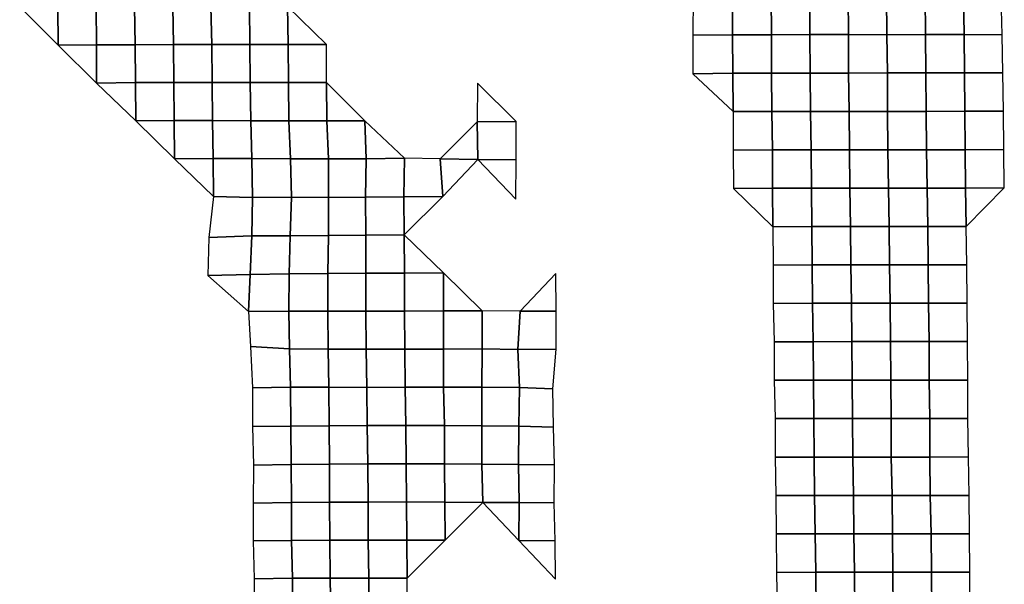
# Model space of a CAD drawing. Extents: x -2.4 to 84.8, y -2.1 to 56.9.
# Tile 12 of 14: x 60.1 to 83.2, y 17.5 to 30.7. Entities that reach past the tile are written whole.
import ezdxf

# ---------------------------------------------------------------- set-up
doc = ezdxf.new("R2010")
doc.units = 0

msp = doc.modelspace()

# ---------------------------------------------------------------- linework, layer by layer
at = {"layer": 'camera'}
for points in [[(75.9093, 31.2776, -873.0619), (75.9004, 30.373, -872.9614), (76.8335, 30.3858, -873.3248), (76.8295, 31.2854, -873.2767)], [(76.8295, 31.2854, -873.2767), (76.8335, 30.3858, -873.3248), (77.7408, 30.3881, -873.3881), (77.7375, 31.2881, -873.349)], [(77.7375, 31.2881, -873.349), (77.7408, 30.3881, -873.3881), (78.6431, 30.3885, -873.3937), (78.6394, 31.2884, -873.3497)], [(78.6394, 31.2884, -873.3497), (78.6431, 30.3885, -873.3937), (79.5443, 30.3885, -873.3866), (79.5412, 31.2886, -873.3504)], [(79.5412, 31.2886, -873.3504), (79.5443, 30.3885, -873.3866), (80.4429, 30.3874, -873.3512), (80.438, 31.2868, -873.2963)], [(80.438, 31.2868, -873.2963), (80.4429, 30.3874, -873.3512), (81.3515, 30.3902, -873.4254), (81.3412, 31.2876, -873.3117)], [(81.3412, 31.2876, -873.3117), (81.3515, 30.3902, -873.4254), (82.2581, 30.3921, -873.4756), (82.2396, 31.2865, -873.2761)], [(82.2396, 31.2865, -873.2761), (82.2581, 30.3921, -873.4756), (83.1458, 30.3871, -873.3248), (83.1256, 31.2808, -873.1092)], [(60.1292, 31.0384, -866.4235), (61.0278, 30.1465, -866.4842), (61.0239, 31.0386, -866.4261)], [(61.0239, 31.0386, -866.4261), (61.0278, 30.1465, -866.4842), (61.9281, 30.1495, -866.5662), (61.9184, 31.0389, -866.4268)], [(61.9184, 31.0389, -866.4268), (61.9281, 30.1495, -866.5662), (62.8322, 30.1542, -866.6974), (62.8208, 31.043, -866.5368)], [(62.8208, 31.043, -866.5368), (62.8322, 30.1542, -866.6974), (63.731, 30.1563, -866.7538), (63.7155, 31.0432, -866.5375)], [(63.7155, 31.0432, -866.5375), (63.731, 30.1563, -866.7538), (64.6284, 30.1577, -866.7881), (64.6101, 31.0434, -866.5382)], [(64.6101, 31.0434, -866.5382), (64.6284, 30.1577, -866.7881), (65.5234, 30.1579, -866.7888), (65.5115, 31.0468, -866.6279)], [(65.5115, 31.0468, -866.6279), (65.5234, 30.1579, -866.7888), (66.4207, 30.1592, -866.8209), (66.4063, 31.047, -866.6285)], [(66.4063, 31.047, -866.6285), (66.4207, 30.1592, -866.8209), (67.3157, 30.1594, -866.8217)], [(75.9004, 30.373, -872.9614), (75.9004, 29.4722, -872.9636), (76.8396, 29.4869, -873.3967), (76.8335, 30.3858, -873.3248)], [(76.8335, 30.3858, -873.3248), (76.8396, 29.4869, -873.3967), (77.7447, 29.4883, -873.4342), (77.7408, 30.3881, -873.3881)], [(77.7408, 30.3881, -873.3881), (77.7447, 29.4883, -873.4342), (78.6474, 29.4888, -873.4439), (78.6431, 30.3885, -873.3937)], [(78.6431, 30.3885, -873.3937), (78.6474, 29.4888, -873.4439), (79.5517, 29.4899, -873.4702), (79.5443, 30.3885, -873.3866)], [(79.5443, 30.3885, -873.3866), (79.5517, 29.4899, -873.4702), (80.4578, 29.4916, -873.5164), (80.4429, 30.3874, -873.3512)], [(80.4429, 30.3874, -873.3512), (80.4578, 29.4916, -873.5164), (81.3579, 29.4911, -873.4967), (81.3515, 30.3902, -873.4254)], [(81.3515, 30.3902, -873.4254), (81.3579, 29.4911, -873.4967), (82.2622, 29.4921, -873.5217), (82.2581, 30.3921, -873.4756)], [(82.2581, 30.3921, -873.4756), (82.2622, 29.4921, -873.5217), (83.1635, 29.492, -873.5141), (83.1458, 30.3871, -873.3248)], [(61.0278, 30.1465, -866.4842), (61.9315, 29.2568, -866.6169), (61.9281, 30.1495, -866.5662)], [(61.9281, 30.1495, -866.5662), (61.9315, 29.2568, -866.6169), (62.845, 29.2658, -866.8785), (62.8322, 30.1542, -866.6974)], [(62.8322, 30.1542, -866.6974), (62.845, 29.2658, -866.8785), (63.7419, 29.2668, -866.9045), (63.731, 30.1563, -866.7538)], [(63.731, 30.1563, -866.7538), (63.7419, 29.2668, -866.9045), (64.6358, 29.2666, -866.8907), (64.6284, 30.1577, -866.7881)], [(64.6284, 30.1577, -866.7881), (64.6358, 29.2666, -866.8907), (65.5309, 29.2668, -866.8914), (65.5234, 30.1579, -866.7888)], [(65.5234, 30.1579, -866.7888), (65.5309, 29.2668, -866.8914), (66.4244, 29.2663, -866.8714), (66.4207, 30.1592, -866.8209)], [(66.4207, 30.1592, -866.8209), (66.4244, 29.2663, -866.8714), (67.3194, 29.2665, -866.8721), (67.3157, 30.1594, -866.8217)], [(75.9004, 29.4722, -872.9636), (76.8433, 28.5869, -873.4411), (76.8396, 29.4869, -873.3967)], [(76.8396, 29.4869, -873.3967), (76.8433, 28.5869, -873.4411), (77.7513, 28.5894, -873.5114), (77.7447, 29.4883, -873.4342)], [(77.7447, 29.4883, -873.4342), (77.7513, 28.5894, -873.5114), (78.6613, 28.5925, -873.6011), (78.6474, 29.4888, -873.4439)], [(78.6474, 29.4888, -873.4439), (78.6613, 28.5925, -873.6011), (79.5634, 28.5927, -873.6018), (79.5517, 29.4899, -873.4702)], [(79.5517, 29.4899, -873.4702), (79.5634, 28.5927, -873.6018), (80.4655, 28.5929, -873.6025), (80.4578, 29.4916, -873.5164)], [(80.4578, 29.4916, -873.5164), (80.4655, 28.5929, -873.6025), (81.3641, 28.5918, -873.5653), (81.3579, 29.4911, -873.4967)], [(81.3579, 29.4911, -873.4967), (81.3641, 28.5918, -873.5653), (82.2734, 28.5945, -873.643), (82.2622, 29.4921, -873.5217)], [(82.2622, 29.4921, -873.5217), (82.2734, 28.5945, -873.643), (83.1784, 28.5957, -873.6743), (83.1635, 29.492, -873.5141)], [(61.9315, 29.2568, -866.6169), (62.8527, 28.3747, -866.9875), (62.845, 29.2658, -866.8785)], [(62.845, 29.2658, -866.8785), (62.8527, 28.3747, -866.9875), (63.7489, 28.3754, -867.0037), (63.7419, 29.2668, -866.9045)], [(63.7419, 29.2668, -866.9045), (63.7489, 28.3754, -867.0037), (64.6471, 28.3769, -867.0452), (64.6358, 29.2666, -866.8907)], [(64.6358, 29.2666, -866.8907), (64.6471, 28.3769, -867.0452), (65.5453, 28.3726, -867.0813), (65.5309, 29.2668, -866.8914)], [(65.5309, 29.2668, -866.8914), (65.5453, 28.3726, -867.0813), (66.4328, 28.3695, -866.9794), (66.4244, 29.2663, -866.8714)], [(66.4244, 29.2663, -866.8714), (66.4328, 28.3695, -866.9794), (67.3279, 28.3689, -866.9765), (67.3194, 29.2665, -866.8721)], [(67.3194, 29.2665, -866.8721), (67.3279, 28.3689, -866.9765), (68.2136, 28.3717, -866.8632)], [(70.8578, 29.25, -866.3581), (70.846, 28.3512, -866.2148), (71.7595, 28.3589, -866.4474)], [(62.8527, 28.3747, -866.9875), (63.7551, 27.4834, -867.0913), (63.7489, 28.3754, -867.0037)], [(63.7489, 28.3754, -867.0037), (63.7551, 27.4834, -867.0913), (64.6626, 27.4889, -867.2691), (64.6471, 28.3769, -867.0452)], [(64.6471, 28.3769, -867.0452), (64.6626, 27.4889, -867.2691), (65.571, 27.4864, -867.4115), (65.5453, 28.3726, -867.0813)], [(76.8433, 28.5869, -873.4411), (76.8468, 27.6868, -873.4836), (77.7661, 27.6932, -873.6804), (77.7513, 28.5894, -873.5114)], [(77.7513, 28.5894, -873.5114), (77.7661, 27.6932, -873.6804), (78.6699, 27.6939, -873.6994), (78.6613, 28.5925, -873.6011)], [(78.6613, 28.5925, -873.6011), (78.6699, 27.6939, -873.6994), (79.5704, 27.6936, -873.6817), (79.5634, 28.5927, -873.6018)], [(79.5634, 28.5927, -873.6018), (79.5704, 27.6936, -873.6817), (80.4707, 27.6931, -873.6615), (80.4655, 28.5929, -873.6025)], [(80.4655, 28.5929, -873.6025), (80.4707, 27.6931, -873.6615), (81.3748, 27.6939, -873.6831), (81.3641, 28.5918, -873.5653)], [(81.3641, 28.5918, -873.5653), (81.3748, 27.6939, -873.6831), (82.2794, 27.6949, -873.7094), (82.2734, 28.5945, -873.643)], [(82.2734, 28.5945, -873.643), (82.2794, 27.6949, -873.7094), (83.1871, 27.6969, -873.7677), (83.1784, 28.5957, -873.6743)], [(65.5453, 28.3726, -867.0813), (65.571, 27.4864, -867.4115), (66.4759, 27.4844, -867.4329), (66.4328, 28.3695, -866.9794)], [(66.4328, 28.3695, -866.9794), (66.4759, 27.4844, -867.4329), (67.3634, 27.481, -867.3433), (67.3279, 28.3689, -866.9765)], [(67.3279, 28.3689, -866.9765), (67.3634, 27.481, -867.3433), (68.2446, 27.483, -867.2093), (68.2136, 28.3717, -866.8632)], [(68.2136, 28.3717, -866.8632), (68.2446, 27.483, -867.2093), (69.1489, 27.4934, -867.3783)], [(69.9834, 27.4803, -867.2789), (70.8617, 27.4639, -866.4783), (70.846, 28.3512, -866.2148)], [(70.846, 28.3512, -866.2148), (70.8617, 27.4639, -866.4783), (71.7631, 27.4595, -866.6721), (71.7595, 28.3589, -866.4474)], [(76.8468, 27.6868, -873.4836), (76.8562, 26.7887, -873.5937), (77.7695, 26.7927, -873.7209), (77.7661, 27.6932, -873.6804)], [(77.7661, 27.6932, -873.6804), (77.7695, 26.7927, -873.7209), (78.6802, 26.7958, -873.8167), (78.6699, 27.6939, -873.6994)], [(78.6699, 27.6939, -873.6994), (78.6802, 26.7958, -873.8167), (79.583, 26.7962, -873.8225), (79.5704, 27.6936, -873.6817)], [(79.5704, 27.6936, -873.6817), (79.583, 26.7962, -873.8225), (80.4879, 26.7972, -873.852), (80.4707, 27.6931, -873.6615)], [(80.4707, 27.6931, -873.6615), (80.4879, 26.7972, -873.852), (81.3887, 26.7969, -873.8349), (81.3748, 27.6939, -873.6831)], [(81.3748, 27.6939, -873.6831), (81.3887, 26.7969, -873.8349), (82.291, 26.7971, -873.8355), (82.2794, 27.6949, -873.7094)], [(82.2794, 27.6949, -873.7094), (82.291, 26.7971, -873.8355), (83.1984, 26.7989, -873.8897), (83.1871, 27.6969, -873.7677)], [(63.7551, 27.4834, -867.0913), (64.671, 26.6012, -867.5052), (64.6626, 27.4889, -867.2691)], [(64.6626, 27.4889, -867.2691), (64.671, 26.6012, -867.5052), (65.583, 26.5795, -867.6774), (65.571, 27.4864, -867.4115)], [(65.571, 27.4864, -867.4115), (65.583, 26.5795, -867.6774), (66.4991, 26.584, -867.6935), (66.4759, 27.4844, -867.4329)], [(66.4759, 27.4844, -867.4329), (66.4991, 26.584, -867.6935), (67.3631, 26.5757, -867.2667), (67.3634, 27.481, -867.3433)], [(67.3634, 27.481, -867.3433), (67.3631, 26.5757, -867.2667), (68.2317, 26.5835, -867.0503), (68.2446, 27.483, -867.2093)], [(68.2446, 27.483, -867.2093), (68.2317, 26.5835, -867.0503), (69.1256, 26.5901, -867.2083), (69.1489, 27.4934, -867.3783)], [(69.1489, 27.4934, -867.3783), (69.1256, 26.5901, -867.2083), (70.043, 26.5974, -867.3735), (69.9834, 27.4803, -867.2789)], [(69.9834, 27.4803, -867.2789), (70.043, 26.5974, -867.3735), (70.8617, 27.4639, -866.4783)], [(70.8617, 27.4639, -866.4783), (71.7534, 26.5346, -866.6446), (71.7631, 27.4595, -866.6721)], [(76.8562, 26.7887, -873.5937), (77.7744, 25.8927, -873.7779), (77.7695, 26.7927, -873.7209)], [(77.7695, 26.7927, -873.7209), (77.7744, 25.8927, -873.7779), (78.685, 25.8956, -873.8723), (78.6802, 26.7958, -873.8167)], [(78.6802, 26.7958, -873.8167), (78.685, 25.8956, -873.8723), (79.595, 25.8983, -873.9577), (79.583, 26.7962, -873.8225)], [(79.583, 26.7962, -873.8225), (79.595, 25.8983, -873.9577), (80.5003, 25.8994, -873.9889), (80.4879, 26.7972, -873.852)], [(80.4879, 26.7972, -873.852), (80.5003, 25.8994, -873.9889), (81.4028, 25.8996, -873.9895), (81.3887, 26.7969, -873.8349)], [(81.3887, 26.7969, -873.8349), (81.4028, 25.8996, -873.9895), (82.3044, 25.8994, -873.98), (82.291, 26.7971, -873.8355)], [(82.291, 26.7971, -873.8355), (82.3044, 25.8994, -873.98), (83.1984, 26.7989, -873.8897)], [(64.671, 26.6012, -867.5052), (64.5634, 25.6368, -867.2894), (65.5705, 25.6784, -867.8118), (65.583, 26.5795, -867.6774)], [(65.583, 26.5795, -867.6774), (65.5705, 25.6784, -867.8118), (66.4645, 25.6754, -867.3978), (66.4991, 26.584, -867.6935)], [(66.4991, 26.584, -867.6935), (66.4645, 25.6754, -867.3978), (67.3619, 25.6868, -867.2855), (67.3631, 26.5757, -867.2667)], [(67.3631, 26.5757, -867.2667), (67.3619, 25.6868, -867.2855), (68.2389, 25.6922, -867.1564), (68.2317, 26.5835, -867.0503)], [(68.2317, 26.5835, -867.0503), (68.2389, 25.6922, -867.1564), (69.1406, 25.6987, -867.2354), (69.1256, 26.5901, -867.2083)], [(69.1256, 26.5901, -867.2083), (69.1406, 25.6987, -867.2354), (70.043, 26.5974, -867.3735)], [(77.7744, 25.8927, -873.7779), (77.7791, 24.9925, -873.834), (78.6957, 24.9972, -873.9938), (78.685, 25.8956, -873.8723)], [(78.685, 25.8956, -873.8723), (78.6957, 24.9972, -873.9938), (79.6022, 24.9987, -874.0395), (79.595, 25.8983, -873.9577)], [(79.595, 25.8983, -873.9577), (79.6022, 24.9987, -874.0395), (80.512, 25.0011, -874.1189), (80.5003, 25.8994, -873.9889)], [(80.5003, 25.8994, -873.9889), (80.512, 25.0011, -874.1189), (81.4146, 25.0013, -874.1195), (81.4028, 25.8996, -873.9895)], [(81.4028, 25.8996, -873.9895), (81.4146, 25.0013, -874.1195), (82.3173, 25.0014, -874.1201), (82.3044, 25.8994, -873.98)], [(64.5634, 25.6368, -867.2894), (64.539, 24.7507, -866.9666), (65.5263, 24.7706, -867.4544), (65.5705, 25.6784, -867.8118)], [(65.5705, 25.6784, -867.8118), (65.5263, 24.7706, -867.4544), (66.443, 24.7855, -867.3881), (66.4645, 25.6754, -867.3978)], [(66.4645, 25.6754, -867.3978), (66.443, 24.7855, -867.3881), (67.3524, 24.8001, -867.3119), (67.3619, 25.6868, -867.2855)], [(67.3619, 25.6868, -867.2855), (67.3524, 24.8001, -867.3119), (68.239, 24.8048, -867.23), (68.2389, 25.6922, -867.1564)], [(68.2389, 25.6922, -867.1564), (68.239, 24.8048, -867.23), (69.1422, 24.8063, -867.2924), (69.1406, 25.6987, -867.2354)], [(69.1406, 25.6987, -867.2354), (69.1422, 24.8063, -867.2924), (70.0569, 24.8095, -867.4459)], [(77.7791, 24.9925, -873.834), (77.7821, 24.0917, -873.8689), (78.7061, 24.0985, -874.1123), (78.6957, 24.9972, -873.9938)], [(78.6957, 24.9972, -873.9938), (78.7061, 24.0985, -874.1123), (79.6182, 24.1015, -874.218), (79.6022, 24.9987, -874.0395)], [(79.6022, 24.9987, -874.0395), (79.6182, 24.1015, -874.218), (80.521, 24.1017, -874.2186), (80.512, 25.0011, -874.1189)], [(80.512, 25.0011, -874.1189), (80.521, 24.1017, -874.2186), (81.4237, 24.1019, -874.2191), (81.4146, 25.0013, -874.1195)], [(81.4146, 25.0013, -874.1195), (81.4237, 24.1019, -874.2191), (82.3268, 24.1021, -874.2241), (82.3173, 25.0014, -874.1201)], [(64.539, 24.7507, -866.9666), (65.4906, 23.908, -867.4569), (65.5263, 24.7706, -867.4544)], [(65.5263, 24.7706, -867.4544), (65.4906, 23.908, -867.4569), (66.4343, 23.915, -867.4196), (66.443, 24.7855, -867.3881)], [(66.443, 24.7855, -867.3881), (66.4343, 23.915, -867.4196), (67.3462, 23.9183, -867.3488), (67.3524, 24.8001, -867.3119)], [(67.3524, 24.8001, -867.3119), (67.3462, 23.9183, -867.3488), (68.2418, 23.9148, -867.3056), (68.239, 24.8048, -867.23)], [(68.239, 24.8048, -867.23), (68.2418, 23.9148, -867.3056), (69.1427, 23.9147, -867.3663), (69.1422, 24.8063, -867.2924)], [(69.1422, 24.8063, -867.2924), (69.1427, 23.9147, -867.3663), (70.0578, 23.9188, -867.5535), (70.0569, 24.8095, -867.4459)], [(70.0569, 24.8095, -867.4459), (70.0578, 23.9188, -867.5535), (70.9658, 23.9197, -867.5837)], [(71.853, 23.9138, -867.0422), (72.6953, 23.9146, -866.9398), (72.6885, 24.7987, -866.8578)], [(77.7821, 24.0917, -873.8689), (77.8032, 23.1962, -874.1097), (78.7189, 23.2002, -874.2573), (78.7061, 24.0985, -874.1123)], [(78.7061, 24.0985, -874.1123), (78.7189, 23.2002, -874.2573), (79.6269, 23.2019, -874.3159), (79.6182, 24.1015, -874.218)], [(79.6182, 24.1015, -874.218), (79.6269, 23.2019, -874.3159), (80.5342, 23.2033, -874.3648), (80.521, 24.1017, -874.2186)], [(80.521, 24.1017, -874.2186), (80.5342, 23.2033, -874.3648), (81.4371, 23.2035, -874.3654), (81.4237, 24.1019, -874.2191)], [(81.4237, 24.1019, -874.2191), (81.4371, 23.2035, -874.3654), (82.3348, 23.2022, -874.311), (82.3268, 24.1021, -874.2241)], [(65.4906, 23.908, -867.4569), (65.5372, 23.0872, -867.6425), (66.452, 23.0321, -867.499), (66.4343, 23.915, -867.4196)], [(66.4343, 23.915, -867.4196), (66.452, 23.0321, -867.499), (67.3536, 23.0267, -867.4269), (67.3462, 23.9183, -867.3488)], [(67.3462, 23.9183, -867.3488), (67.3536, 23.0267, -867.4269), (68.2493, 23.0242, -867.4094), (68.2418, 23.9148, -867.3056)], [(68.2418, 23.9148, -867.3056), (68.2493, 23.0242, -867.4094), (69.1534, 23.028, -867.5455), (69.1427, 23.9147, -867.3663)], [(69.1427, 23.9147, -867.3663), (69.1534, 23.028, -867.5455), (70.059, 23.028, -867.6123), (70.0578, 23.9188, -867.5535)], [(70.0578, 23.9188, -867.5535), (70.059, 23.028, -867.6123), (70.9663, 23.0326, -867.6397), (70.9658, 23.9197, -867.5837)], [(70.9658, 23.9197, -867.5837), (70.9663, 23.0326, -867.6397), (71.8039, 23.0144, -866.9829), (71.853, 23.9138, -867.0422)], [(71.853, 23.9138, -867.0422), (71.8039, 23.0144, -866.9829), (72.6956, 23.0246, -867.0967), (72.6953, 23.9146, -866.9398)], [(65.5372, 23.0872, -867.6425), (65.5802, 22.1227, -867.5378), (66.4744, 22.1368, -867.5934), (66.452, 23.0321, -867.499)], [(77.8032, 23.1962, -874.1097), (77.8099, 22.296, -874.1869), (78.7267, 22.3002, -874.3464), (78.7189, 23.2002, -874.2573)], [(78.7189, 23.2002, -874.2573), (78.7267, 22.3002, -874.3464), (79.6339, 22.3016, -874.3952), (79.6269, 23.2019, -874.3159)], [(79.6269, 23.2019, -874.3159), (79.6339, 22.3016, -874.3952), (80.5408, 22.3028, -874.4394), (80.5342, 23.2033, -874.3648)], [(80.5342, 23.2033, -874.3648), (80.5408, 22.3028, -874.4394), (81.4398, 22.3019, -874.3964), (81.4371, 23.2035, -874.3654)], [(81.4371, 23.2035, -874.3654), (81.4398, 22.3019, -874.3964), (82.3425, 22.302, -874.395), (82.3348, 23.2022, -874.311)], [(66.452, 23.0321, -867.499), (66.4744, 22.1368, -867.5934), (67.3706, 22.1336, -867.599), (67.3536, 23.0267, -867.4269)], [(67.3536, 23.0267, -867.4269), (67.3706, 22.1336, -867.599), (68.2598, 22.1313, -867.5278), (68.2493, 23.0242, -867.4094)], [(68.2493, 23.0242, -867.4094), (68.2598, 22.1313, -867.5278), (69.1599, 22.1356, -867.6364), (69.1534, 23.028, -867.5455)], [(69.1534, 23.028, -867.5455), (69.1599, 22.1356, -867.6364), (70.0587, 22.133, -867.644), (70.059, 23.028, -867.6123)], [(70.059, 23.028, -867.6123), (70.0587, 22.133, -867.644), (70.955, 22.1349, -867.6289), (70.9663, 23.0326, -867.6397)], [(70.9663, 23.0326, -867.6397), (70.955, 22.1349, -867.6289), (71.8366, 22.1285, -867.587), (71.8039, 23.0144, -866.9829)], [(71.8039, 23.0144, -866.9829), (71.8366, 22.1285, -867.587), (72.6225, 22.0958, -866.8215), (72.6956, 23.0246, -867.0967)], [(77.8099, 22.296, -874.1869), (77.828, 21.3989, -874.3938), (78.7375, 21.4008, -874.4684), (78.7267, 22.3002, -874.3464)], [(78.7267, 22.3002, -874.3464), (78.7375, 21.4008, -874.4684), (79.6448, 21.4022, -874.517), (79.6339, 22.3016, -874.3952)], [(79.6339, 22.3016, -874.3952), (79.6448, 21.4022, -874.517), (80.5497, 21.4028, -874.5379), (80.5408, 22.3028, -874.4394)], [(80.5408, 22.3028, -874.4394), (80.5497, 21.4028, -874.5379), (81.4496, 21.4021, -874.504), (81.4398, 22.3019, -874.3964)], [(81.4398, 22.3019, -874.3964), (81.4496, 21.4021, -874.504), (82.3451, 21.4003, -874.4241), (82.3425, 22.302, -874.395)], [(65.5802, 22.1227, -867.5378), (65.5858, 21.216, -867.296), (66.4837, 21.2239, -867.518), (66.4744, 22.1368, -867.5934)], [(66.4744, 22.1368, -867.5934), (66.4837, 21.2239, -867.518), (67.3764, 21.2305, -867.5835), (67.3706, 22.1336, -867.599)], [(67.3706, 22.1336, -867.599), (67.3764, 21.2305, -867.5835), (68.2719, 21.2346, -867.6275), (68.2598, 22.1313, -867.5278)], [(68.2598, 22.1313, -867.5278), (68.2719, 21.2346, -867.6275), (69.1758, 21.2414, -867.7722), (69.1599, 22.1356, -867.6364)], [(69.1599, 22.1356, -867.6364), (69.1758, 21.2414, -867.7722), (70.0784, 21.2408, -867.8623), (70.0587, 22.133, -867.644)], [(70.0587, 22.133, -867.644), (70.0784, 21.2408, -867.8623), (70.9563, 21.2335, -867.717), (70.955, 22.1349, -867.6289)], [(70.955, 22.1349, -867.6289), (70.9563, 21.2335, -867.717), (71.8202, 21.2219, -867.5428), (71.8366, 22.1285, -867.587)], [(71.8366, 22.1285, -867.587), (71.8202, 21.2219, -867.5428), (72.6369, 21.1956, -867.0317), (72.6225, 22.0958, -866.8215)], [(65.5858, 21.216, -867.296), (65.6064, 20.3105, -867.4156), (66.4918, 20.3263, -867.5906), (66.4837, 21.2239, -867.518)], [(66.4837, 21.2239, -867.518), (66.4918, 20.3263, -867.5906), (67.3852, 20.3343, -867.6688), (67.3764, 21.2305, -867.5835)], [(67.3764, 21.2305, -867.5835), (67.3852, 20.3343, -867.6688), (68.2881, 20.3412, -867.813), (68.2719, 21.2346, -867.6275)], [(68.2719, 21.2346, -867.6275), (68.2881, 20.3412, -867.813), (69.1845, 20.3432, -867.8365), (69.1758, 21.2414, -867.7722)], [(69.1758, 21.2414, -867.7722), (69.1845, 20.3432, -867.8365), (70.0807, 20.3403, -867.8494), (70.0784, 21.2408, -867.8623)], [(70.0784, 21.2408, -867.8623), (70.0807, 20.3403, -867.8494), (70.9601, 20.3357, -867.7551), (70.9563, 21.2335, -867.717)], [(70.9563, 21.2335, -867.717), (70.9601, 20.3357, -867.7551), (71.8188, 20.3267, -867.5465), (71.8202, 21.2219, -867.5428)], [(77.828, 21.3989, -874.3938), (77.8303, 20.4972, -874.4212), (78.7441, 20.5001, -874.5438), (78.7375, 21.4008, -874.4684)], [(78.7375, 21.4008, -874.4684), (78.7441, 20.5001, -874.5438), (79.6471, 20.5003, -874.5444), (79.6448, 21.4022, -874.517)], [(79.6448, 21.4022, -874.517), (79.6471, 20.5003, -874.5444), (80.5502, 20.5004, -874.5449), (80.5497, 21.4028, -874.5379)], [(80.5497, 21.4028, -874.5379), (80.5502, 20.5004, -874.5449), (81.452, 20.5003, -874.5313), (81.4496, 21.4021, -874.504)], [(81.4496, 21.4021, -874.504), (81.452, 20.5003, -874.5313), (82.3586, 20.5013, -874.5694), (82.3451, 21.4003, -874.4241)], [(71.8202, 21.2219, -867.5428), (71.8188, 20.3267, -867.5465), (72.6572, 20.3201, -867.1072), (72.6369, 21.1956, -867.0317)], [(65.6064, 20.3105, -867.4156), (65.5987, 19.4213, -867.6547), (66.4977, 19.4345, -867.718), (66.4918, 20.3263, -867.5906)], [(66.4918, 20.3263, -867.5906), (66.4977, 19.4345, -867.718), (67.3912, 19.442, -867.7579), (67.3852, 20.3343, -867.6688)], [(67.3852, 20.3343, -867.6688), (67.3912, 19.442, -867.7579), (68.2914, 19.4465, -867.8546), (68.2881, 20.3412, -867.813)], [(68.2881, 20.3412, -867.813), (68.2914, 19.4465, -867.8546), (69.1902, 19.4478, -867.8949), (69.1845, 20.3432, -867.8365)], [(69.1845, 20.3432, -867.8365), (69.1902, 19.4478, -867.8949), (70.0879, 19.4462, -867.9233), (70.0807, 20.3403, -867.8494)], [(70.0807, 20.3403, -867.8494), (70.0879, 19.4462, -867.9233), (70.9785, 19.438, -867.8338), (70.9601, 20.3357, -867.7551)], [(70.9601, 20.3357, -867.7551), (70.9785, 19.438, -867.8338), (71.832, 19.438, -867.745), (71.8188, 20.3267, -867.5465)], [(71.8188, 20.3267, -867.5465), (71.832, 19.438, -867.745), (72.6492, 19.4263, -867.1911), (72.6572, 20.3201, -867.1072)], [(77.8303, 20.4972, -874.4212), (77.842, 19.5978, -874.5556), (78.753, 19.5999, -874.6449), (78.7441, 20.5001, -874.5438)], [(78.7441, 20.5001, -874.5438), (78.753, 19.5999, -874.6449), (79.6654, 19.6023, -874.7481), (79.6471, 20.5003, -874.5444)], [(79.6471, 20.5003, -874.5444), (79.6654, 19.6023, -874.7481), (80.5681, 19.6023, -874.7426), (80.5502, 20.5004, -874.5449)], [(80.5502, 20.5004, -874.5449), (80.5681, 19.6023, -874.7426), (81.4646, 19.6008, -874.669), (81.452, 20.5003, -874.5313)], [(81.452, 20.5003, -874.5313), (81.4646, 19.6008, -874.669), (82.3745, 19.6025, -874.7412), (82.3586, 20.5013, -874.5694)], [(65.5987, 19.4213, -867.6547), (65.6026, 18.5351, -867.8332), (66.4995, 18.5461, -867.8418), (66.4977, 19.4345, -867.718)], [(66.4977, 19.4345, -867.718), (66.4995, 18.5461, -867.8418), (67.3964, 18.5529, -867.88), (67.3912, 19.442, -867.7579)], [(67.3912, 19.442, -867.7579), (67.3964, 18.5529, -867.88), (68.2958, 18.5538, -867.933), (68.2914, 19.4465, -867.8546)], [(68.2914, 19.4465, -867.8546), (68.2958, 18.5538, -867.933), (69.1961, 18.5538, -867.972), (69.1902, 19.4478, -867.8949)], [(69.1902, 19.4478, -867.8949), (69.1961, 18.5538, -867.972), (70.0943, 18.5534, -867.9878), (70.0879, 19.4462, -867.9233)], [(70.0879, 19.4462, -867.9233), (70.0943, 18.5534, -867.9878), (70.9785, 19.438, -867.8338)], [(70.9785, 19.438, -867.8338), (71.8259, 18.5483, -867.7648), (71.832, 19.438, -867.745)], [(71.832, 19.438, -867.745), (71.8259, 18.5483, -867.7648), (72.6716, 18.5361, -867.2737), (72.6492, 19.4263, -867.1911)], [(77.842, 19.5978, -874.5556), (77.8546, 18.6983, -874.6991), (78.7651, 18.7002, -874.782), (78.753, 19.5999, -874.6449)], [(78.753, 19.5999, -874.6449), (78.7651, 18.7002, -874.782), (79.6767, 18.7022, -874.8741), (79.6654, 19.6023, -874.7481)], [(79.6654, 19.6023, -874.7481), (79.6767, 18.7022, -874.8741), (80.5779, 18.7019, -874.8508), (80.5681, 19.6023, -874.7426)], [(80.5681, 19.6023, -874.7426), (80.5779, 18.7019, -874.8508), (81.4813, 18.702, -874.8513), (81.4646, 19.6008, -874.669)], [(81.4646, 19.6008, -874.669), (81.4813, 18.702, -874.8513), (82.3847, 18.7021, -874.8518), (82.3745, 19.6025, -874.7412)], [(77.8546, 18.6983, -874.6991), (77.8631, 17.7976, -874.7975), (78.7809, 17.801, -874.9602), (78.7651, 18.7002, -874.782)], [(78.7651, 18.7002, -874.782), (78.7809, 17.801, -874.9602), (79.6864, 17.8016, -874.9825), (79.6767, 18.7022, -874.8741)], [(79.6767, 18.7022, -874.8741), (79.6864, 17.8016, -874.9825), (80.5899, 17.8017, -874.983), (80.5779, 18.7019, -874.8508)], [(80.5779, 18.7019, -874.8508), (80.5899, 17.8017, -874.983), (81.4912, 17.8013, -874.9592), (81.4813, 18.702, -874.8513)], [(81.4813, 18.702, -874.8513), (81.4912, 17.8013, -874.9592), (82.3913, 17.8007, -874.924), (82.3847, 18.7021, -874.8518)], [(65.6026, 18.5351, -867.8332), (65.622, 17.6449, -868.0554), (66.5185, 17.6603, -868.1315), (66.4995, 18.5461, -867.8418)], [(66.4995, 18.5461, -867.8418), (66.5185, 17.6603, -868.1315), (67.4065, 17.6618, -868.0349), (67.3964, 18.5529, -867.88)], [(67.3964, 18.5529, -867.88), (67.4065, 17.6618, -868.0349), (68.3113, 17.6623, -868.1375), (68.2958, 18.5538, -867.933)], [(68.2958, 18.5538, -867.933), (68.3113, 17.6623, -868.1375), (69.2066, 17.6605, -868.1136), (69.1961, 18.5538, -867.972)], [(69.1961, 18.5538, -867.972), (69.2066, 17.6605, -868.1136), (70.0943, 18.5534, -867.9878)], [(71.8259, 18.5483, -867.7648), (72.6836, 17.6435, -867.3338), (72.6716, 18.5361, -867.2737)], [(77.8631, 17.7976, -874.7975), (77.8734, 16.8971, -874.9149), (78.7868, 16.8993, -875.0272), (78.7809, 17.801, -874.9602)], [(78.7809, 17.801, -874.9602), (78.7868, 16.8993, -875.0272), (79.6931, 16.9001, -875.0584), (79.6864, 17.8016, -874.9825)], [(79.6864, 17.8016, -874.9825), (79.6931, 16.9001, -875.0584), (80.5977, 16.9004, -875.0694), (80.5899, 17.8017, -874.983)], [(80.5899, 17.8017, -874.983), (80.5977, 16.9004, -875.0694), (81.4974, 16.8997, -875.0278), (81.4912, 17.8013, -874.9592)], [(81.4912, 17.8013, -874.9592), (81.4974, 16.8997, -875.0278), (82.3931, 16.8982, -874.944), (82.3913, 17.8007, -874.924)], [(65.622, 17.6449, -868.0554), (65.6299, 16.7677, -868.2386), (66.5212, 16.7659, -868.1678), (66.5185, 17.6603, -868.1315)], [(66.5185, 17.6603, -868.1315), (66.5212, 16.7659, -868.1678), (67.4172, 16.7674, -868.1677), (67.4065, 17.6618, -868.0349)], [(67.4065, 17.6618, -868.0349), (67.4172, 16.7674, -868.1677), (68.3152, 16.7669, -868.1841), (68.3113, 17.6623, -868.1375)], [(68.3113, 17.6623, -868.1375), (68.3152, 16.7669, -868.1841), (69.2098, 16.7644, -868.1327), (69.2066, 17.6605, -868.1136)]]:
    msp.add_3dface(points, dxfattribs=at)

doc.saveas('drawing.dxf')
